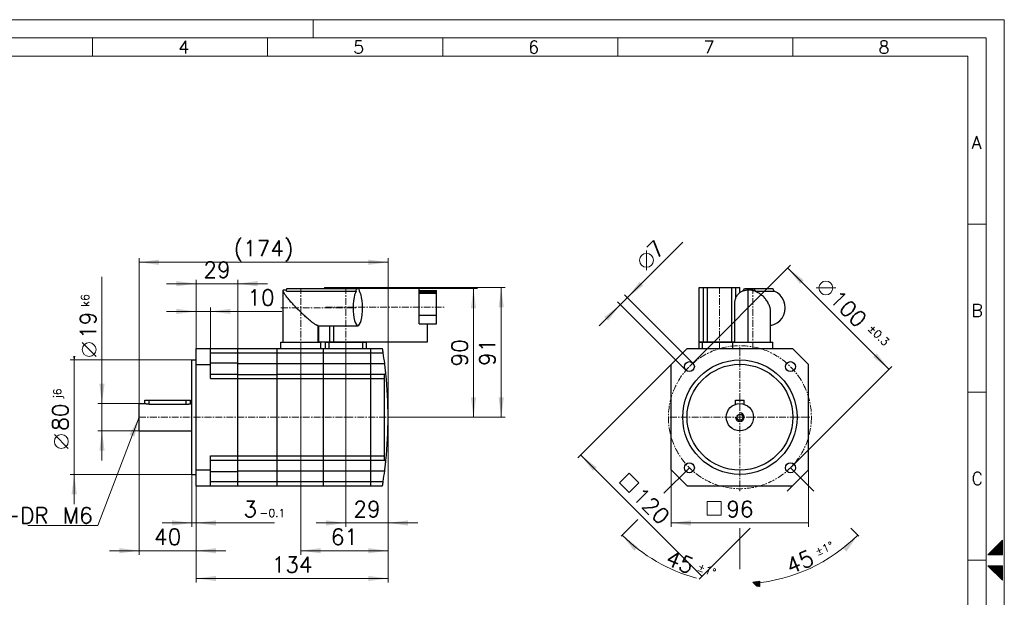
# Model space of a CAD drawing. Extents: x 0 to 1069, y 0 to 756.
# Tile 24 of 24: x 380 to 1069, y 352 to 756. Entities that reach past the tile are written whole.
import ezdxf
from ezdxf.enums import TextEntityAlignment as Align

# ---------------------------------------------------------------- set-up
doc = ezdxf.new("R2010")
doc.units = 0
doc.header["$LTSCALE"] = 12.73
doc.header["$MEASUREMENT"] = 0
doc.linetypes.add('CENTER', pattern=[0.6, 0.375, -0.075, 0.075, -0.075])
for name, color, linetype in [('10000_FRONT', 7, 'CONTINUOUS'), ('10100_FRONT_DIM', 7, 'CONTINUOUS'), ('11000_LEFT', 7, 'CONTINUOUS'), ('11100_LEFT_DIM', 7, 'CONTINUOUS'), ('90000_FRAME', 7, 'CONTINUOUS')]:
    doc.layers.add(name, color=color, linetype=linetype)
doc.styles.add('SEACAD_TXT_SHX', font='txt.shx', dxfattribs={"height": 0.2})
doc.styles.get("Standard").update_dxf_attribs({"font": 'txt.shx'})

msp = doc.modelspace()

# ---------------------------------------------------------------- linework, layer by layer
at = {"layer": '10000_FRONT', "color": 7, "linetype": 'CONTINUOUS', "lineweight": 25}
for p, q in [((564.493694, 530.510687), (564.493694, 566.58473)), ((564.493728, 566.587256), (564.506401, 566.718413)), ((564.503002, 566.451002), (564.493728, 566.587256)), ((564.532009, 566.294523), (564.503002, 566.451002)), ((564.506401, 566.718413), (564.543056, 566.824392)), ((564.581546, 566.116987), (564.532009, 566.294523)), ((564.543056, 566.824392), (564.603134, 566.906195)), ((564.652462, 565.917433), (564.581546, 566.116987)), ((564.603134, 566.906195), (564.686191, 566.964407)), ((564.745628, 565.695151), (564.652462, 565.917433)), ((564.686191, 566.964407), (564.791843, 566.999159)), ((564.861965, 565.449492), (564.745628, 565.695151)), ((564.791843, 566.999159), (564.91962, 567.010687)), ((565.002601, 565.179457), (564.861965, 565.449492)), ((564.91962, 567.010687), (566.960121, 567.010687)), ((565.16872, 564.88397), (565.002601, 565.179457)), ((565.361366, 564.562323), (565.16872, 564.88397)), ((566.837005, 566.159277), (567.104717, 568.010687)), ((566.837005, 566.159277), (615.61626, 566.159277)), ((567.104717, 568.010687), (617.695705, 568.010687)), ((593.660686, 568.710684), (659.733699, 568.710684)), ((597.179989, 568.010702), (597.179989, 568.710684)), ((599.979984, 568.010702), (599.979984, 568.710684)), ((615.61626, 566.159277), (615.883968, 568.010687)), ((617.963421, 566.159277), (617.695705, 568.010687)), ((659.733699, 543.31069), (659.733699, 568.710684)), ((659.733699, 566.610685), (671.733699, 566.610685)), ((659.733699, 565.92259), (671.733699, 565.92259)), ((659.733699, 565.197065), (671.733699, 565.197065)), ((659.733699, 565.016615), (671.733699, 565.016615)), ((671.733699, 543.210684), (671.733699, 566.610685)), ((565.581566, 564.213888), (565.361366, 564.562323)), ((565.830475, 563.837858), (565.581566, 564.213888)), ((566.109245, 563.433439), (565.830475, 563.837858)), ((566.41885, 563.000166), (566.109245, 563.433439)), ((566.760132, 562.537741), (566.41885, 563.000166)), ((567.133632, 562.046255), (566.760132, 562.537741)), ((567.539657, 561.526106), (567.133632, 562.046255)), ((567.977848, 560.978415), (567.539657, 561.526106)), ((568.447467, 560.404753), (567.977848, 560.978415)), ((568.94688, 559.807577), (568.447467, 560.404753)), ((569.474125, 559.18965), (568.94688, 559.807577)), ((570.026928, 558.5539), (569.474125, 559.18965)), ((570.602985, 557.903181), (570.026928, 558.5539)), ((659.733699, 564.663443), (671.733699, 564.663443)), ((571.200298, 557.239889), (570.602985, 557.903181)), ((571.816822, 556.566427), (571.200298, 557.239889)), ((572.449978, 555.885649), (571.816822, 556.566427)), ((573.097423, 555.200132), (572.449978, 555.885649)), ((573.758457, 554.510687), (573.097423, 555.200132)), ((574.406994, 553.844031), (573.758457, 554.510687)), ((575.061168, 553.181021), (574.406994, 553.844031)), ((575.720257, 552.522337), (575.061168, 553.181021)), ((576.381962, 551.870215), (575.720257, 552.522337)), ((577.04359, 551.227278), (576.381962, 551.870215)), ((577.702778, 550.595732), (577.04359, 551.227278)), ((578.357219, 549.977697), (577.702778, 550.595732)), ((579.004078, 549.375685), (578.357219, 549.977697)), ((579.640308, 548.792364), (579.004078, 549.375685)), ((580.262882, 548.230269), (579.640308, 548.792364)), ((580.868801, 547.691771), (580.262882, 548.230269)), ((581.455784, 547.178549), (580.868801, 547.691771)), ((582.021991, 546.691794), (581.455784, 547.178549)), ((582.566204, 546.232092), (582.021991, 546.691794)), ((583.08765, 545.79965), (582.566204, 546.232092)), ((583.585903, 545.394346), (583.08765, 545.79965)), ((584.060779, 545.015852), (583.585903, 545.394346)), ((584.512432, 544.663595), (584.060779, 545.015852)), ((584.941265, 544.336813), (584.512432, 544.663595)), ((585.347553, 544.034842), (584.941265, 544.336813)), ((659.733699, 549.356466), (671.733699, 549.356466)), ((585.731456, 543.757132), (585.347553, 544.034842)), ((586.093425, 543.502936), (585.731456, 543.757132)), ((586.434322, 543.271254), (586.093425, 543.502936)), ((586.754772, 543.061247), (586.434322, 543.271254)), ((587.05505, 542.872366), (586.754772, 543.061247)), ((587.335666, 542.70394), (587.05505, 542.872366)), ((587.597576, 542.555075), (587.335666, 542.70394)), ((587.841472, 542.425047), (587.597576, 542.555075)), ((588.067363, 542.313551), (587.841472, 542.425047)), ((588.27544, 542.220221), (588.067363, 542.313551)), ((588.466526, 542.144453), (588.27544, 542.220221)), ((588.641323, 542.085737), (588.466526, 542.144453)), ((588.799831, 542.043936), (588.641323, 542.085737)), ((588.941982, 542.018973), (588.799831, 542.043936)), ((589.067768, 542.010687), (588.941982, 542.018973)), ((589.067768, 542.010687), (616.789837, 542.010687)), ((589.067768, 530.510687), (589.067768, 542.010687)), ((589.493694, 530.510687), (589.493694, 542.010687)), ((597.179989, 530.810686), (597.179989, 542.010702)), ((599.979984, 530.810686), (599.979984, 542.010695)), ((659.733699, 543.347632), (671.733699, 543.347632)), ((659.733699, 543.31069), (665.533687, 543.31069)), ((665.533687, 530.810686), (665.533687, 543.31069)), ((665.533703, 543.210684), (671.733699, 543.210684)), ((562.993694, 530.510687), (590.993694, 530.510687)), ((562.993694, 526.010687), (562.993694, 530.510687)), ((589.493702, 530.810686), (665.533687, 530.810686)), ((590.993694, 526.010687), (590.993694, 530.510687)), ((594.193691, 530.510687), (622.793697, 530.510687)), ((594.193691, 526.010687), (594.193691, 530.510687)), ((596.493694, 530.510687), (596.493694, 530.810686)), ((596.693691, 526.010687), (596.693691, 530.510687)), ((608.493694, 530.510687), (608.493694, 530.810686)), ((620.293697, 526.010687), (620.293697, 530.510687)), ((620.493694, 530.510687), (620.493694, 530.810686)), ((622.793697, 526.010687), (622.793697, 530.510687)), ((503.743694, 526.010687), (513.743694, 526.010687)), ((503.743694, 430.010687), (503.743694, 526.010687)), ((513.743694, 526.010687), (532.743694, 526.010687)), ((513.743694, 514.863501), (513.743694, 526.010687)), ((532.743694, 523.010687), (532.743694, 526.010687)), ((532.743694, 525.960688), (560.243694, 525.960688)), ((560.243694, 526.010687), (592.743694, 526.010687)), ((560.243694, 430.010687), (560.243694, 526.010687)), ((592.743694, 430.010687), (592.743694, 526.010687)), ((592.743694, 525.985685), (625.943691, 525.985685)), ((594.193691, 526.010687), (596.693691, 526.010687)), ((596.693691, 526.010687), (620.293697, 526.010687)), ((597.493694, 525.985685), (597.493694, 526.010687)), ((608.493694, 525.985685), (608.493694, 526.010687)), ((619.493694, 525.985685), (619.493694, 526.010687)), ((620.293697, 526.010687), (622.793697, 526.010687)), ((625.943691, 526.010687), (634.078792, 526.010687)), ((625.943691, 430.010687), (625.943691, 526.010687)), ((634.079296, 526.007654), (634.078792, 526.010687)), ((634.080761, 525.998575), (634.079296, 526.007654)), ((634.083202, 525.983496), (634.080761, 525.998575)), ((634.08662, 525.96245), (634.083202, 525.983496)), ((634.090984, 525.935476), (634.08662, 525.96245)), ((634.096294, 525.902617), (634.090984, 525.935476)), ((634.10255, 525.863909), (634.096294, 525.902617)), ((634.109737, 525.819456), (634.10255, 525.863909)), ((634.117809, 525.769388), (634.109737, 525.819456)), ((634.126766, 525.713846), (634.117809, 525.769388)), ((634.136562, 525.652926), (634.126766, 525.713846)), ((634.147213, 525.586676), (634.136562, 525.652926)), ((634.158687, 525.515158), (634.147213, 525.586676)), ((634.170986, 525.438482), (634.158687, 525.515158)), ((634.184032, 525.356875), (634.170986, 525.438482)), ((634.197811, 525.270582), (634.184032, 525.356875)), ((634.212276, 525.1798), (634.197811, 525.270582)), ((634.227413, 525.084635), (634.212276, 525.1798)), ((634.243206, 524.985151), (634.227413, 525.084635)), ((634.259624, 524.881464), (634.243206, 524.985151)), ((634.276622, 524.77389), (634.259624, 524.881464)), ((634.294124, 524.662798), (634.276622, 524.77389)), ((634.312084, 524.548559), (634.294124, 524.662798)), ((634.330471, 524.431383), (634.312084, 524.548559)), ((634.349239, 524.311407), (634.330471, 524.431383)), ((634.368358, 524.188776), (634.349239, 524.311407)), ((634.387813, 524.06373), (634.368358, 524.188776)), ((634.407543, 523.936594), (634.387813, 524.06373)), ((634.427471, 523.807703), (634.407543, 523.936594)), ((634.447582, 523.677328), (634.427471, 523.807703)), ((634.46783, 523.545679), (634.447582, 523.677328)), ((634.488186, 523.412947), (634.46783, 523.545679)), ((500.743694, 518.010687), (503.743694, 518.010687)), ((500.743694, 438.010687), (500.743694, 518.010687)), ((513.743694, 523.010687), (532.743694, 523.010687)), ((532.743694, 516.071638), (532.743694, 523.010687)), ((532.743694, 522.960688), (560.243694, 522.960688)), ((560.243694, 523.010687), (592.743694, 523.010687)), ((592.743694, 522.985685), (625.943691, 522.985685)), ((625.943691, 523.010687), (634.549495, 523.010687)), ((634.508602, 523.279352), (634.488186, 523.412947)), ((634.529064, 523.14517), (634.508602, 523.279352)), ((634.549495, 523.010687), (634.529064, 523.14517)), ((503.743694, 514.863501), (513.743694, 514.863501)), ((513.743694, 516.071638), (532.743694, 516.071638)), ((513.743694, 505.010687), (513.743694, 514.863501)), ((532.743694, 515.970312), (532.743694, 516.071638)), ((532.743694, 515.460688), (532.743694, 515.970312)), ((532.743694, 515.460688), (560.243694, 515.460688)), ((532.743694, 508.010672), (532.743694, 515.460688)), ((560.243694, 515.510687), (592.743694, 515.510687)), ((592.743694, 515.485685), (625.943691, 515.485685)), ((625.943691, 515.510687), (635.590709, 515.510687)), ((635.658519, 514.968531), (635.590709, 515.510687)), ((635.724987, 514.429167), (635.658519, 514.968531)), ((635.789776, 513.895376), (635.724987, 514.429167)), ((635.852596, 513.370031), (635.789776, 513.895376)), ((635.913158, 512.855978), (635.852596, 513.370031)), ((635.971203, 512.356005), (635.913158, 512.855978)), ((636.0265, 511.872774), (635.971203, 512.356005)), ((636.078838, 511.408816), (636.0265, 511.872774)), ((636.128063, 510.966444), (636.078838, 511.408816)), ((636.174038, 510.547842), (636.128063, 510.966444)), ((636.216625, 510.155028), (636.174038, 510.547842)), ((636.255733, 509.78999), (636.216625, 510.155028)), ((636.291256, 509.454752), (636.255733, 509.78999)), ((513.743694, 508.010687), (532.743694, 508.010687)), ((513.743694, 505.010687), (532.743694, 505.010687)), ((532.743694, 505.010687), (532.743694, 508.010687)), ((532.743694, 507.960688), (560.243694, 507.960688)), ((532.743694, 451.010687), (532.743694, 505.010687)), ((532.743694, 504.960688), (560.243694, 504.960688)), ((560.243694, 508.010687), (592.743694, 508.010687)), ((560.243694, 505.010687), (592.743694, 505.010687)), ((592.743694, 507.985687), (625.943691, 507.985687)), ((592.743694, 504.985687), (625.943691, 504.985687)), ((625.943691, 508.010687), (635.443691, 508.010687)), ((625.943691, 505.010687), (635.443691, 505.010687)), ((635.443691, 508.282271), (636.412502, 508.282271)), ((635.443691, 447.739103), (635.443691, 508.282271)), ((636.323101, 509.151167), (636.291256, 509.454752)), ((636.351192, 508.880852), (636.323101, 509.151167)), ((636.375469, 508.645178), (636.351192, 508.880852)), ((636.395931, 508.445318), (636.375469, 508.645178)), ((636.412502, 508.282271), (636.395931, 508.445318)), ((467.743694, 490.010687), (499.743694, 490.010687)), ((467.743694, 487.510687), (467.743694, 490.010687)), ((470.743694, 487.024565), (470.743694, 490.010687)), ((496.743694, 487.024565), (496.743694, 490.010687)), ((499.743694, 487.510687), (499.743694, 490.010687)), ((463.743694, 487.510687), (467.743694, 487.510687)), ((463.743694, 468.510687), (463.743694, 487.510687)), ((467.74715, 487.50959), (467.743694, 487.510687)), ((467.757629, 487.506286), (467.74715, 487.50959)), ((467.775287, 487.500752), (467.757629, 487.506286)), ((467.800285, 487.492969), (467.775287, 487.500752)), ((467.832729, 487.482943), (467.800285, 487.492969)), ((467.872528, 487.470783), (467.832729, 487.482943)), ((467.91954, 487.456625), (467.872528, 487.470783)), ((467.973629, 487.4406), (467.91954, 487.456625)), ((468.034637, 487.422858), (467.973629, 487.4406)), ((468.102245, 487.403621), (468.034637, 487.422858)), ((468.176075, 487.383128), (468.102245, 487.403621)), ((468.255741, 487.361617), (468.176075, 487.383128)), ((468.340831, 487.339345), (468.255741, 487.361617)), ((468.430763, 487.316591), (468.340831, 487.339345)), ((468.524913, 487.293634), (468.430763, 487.316591)), ((468.622669, 487.270749), (468.524913, 487.293634)), ((468.725193, 487.247807), (468.622669, 487.270749)), ((468.833816, 487.22468), (468.725193, 487.247807)), ((468.948192, 487.201653), (468.833816, 487.22468)), ((469.067966, 487.179006), (468.948192, 487.201653)), ((469.19276, 487.157027), (469.067966, 487.179006)), ((469.322082, 487.135996), (469.19276, 487.157027)), ((469.455414, 487.11617), (469.322082, 487.135996)), ((469.592243, 487.097812), (469.455414, 487.11617)), ((469.732094, 487.081166), (469.592243, 487.097812)), ((469.874405, 487.066411), (469.732094, 487.081166)), ((470.018543, 487.053702), (469.874405, 487.066411)), ((470.163871, 487.043195), (470.018543, 487.053702)), ((470.309749, 487.035022), (470.163871, 487.043195)), ((470.455482, 487.029203), (470.309749, 487.035022)), ((470.600364, 487.025723), (470.455482, 487.029203)), ((470.743694, 487.024565), (470.600364, 487.025723)), ((470.743694, 487.024565), (496.743694, 487.024565)), ((496.743694, 487.024565), (496.887022, 487.025723)), ((496.887022, 487.025723), (497.031905, 487.029203)), ((497.031905, 487.029203), (497.177637, 487.035022)), ((497.177637, 487.035022), (497.323516, 487.043195)), ((497.323516, 487.043195), (497.468846, 487.053702)), ((497.468846, 487.053702), (497.612985, 487.066411)), ((497.612985, 487.066411), (497.755296, 487.081166)), ((497.755296, 487.081166), (497.895144, 487.097812)), ((497.895144, 487.097812), (498.031973, 487.11617)), ((498.031973, 487.11617), (498.165307, 487.135996)), ((498.165307, 487.135996), (498.294628, 487.157027)), ((498.294628, 487.157027), (498.419421, 487.179006)), ((498.419421, 487.179006), (498.539195, 487.201653)), ((498.539195, 487.201653), (498.65357, 487.22468)), ((498.65357, 487.22468), (498.762196, 487.247807)), ((498.762196, 487.247807), (498.864721, 487.270749)), ((498.864721, 487.270749), (498.962474, 487.293634)), ((498.962474, 487.293634), (499.056626, 487.316591)), ((499.056626, 487.316591), (499.146557, 487.339345)), ((499.146557, 487.339345), (499.231645, 487.361617)), ((499.231645, 487.361617), (499.311313, 487.383128)), ((499.311313, 487.383128), (499.385142, 487.403621)), ((499.385142, 487.403621), (499.45275, 487.422858)), ((499.45275, 487.422858), (499.513757, 487.4406)), ((499.513757, 487.4406), (499.567846, 487.456625)), ((499.567846, 487.456625), (499.61486, 487.470783)), ((499.61486, 487.470783), (499.654658, 487.482943)), ((499.654658, 487.482943), (499.687104, 487.492969)), ((499.687104, 487.492969), (499.712102, 487.500752)), ((499.712102, 487.500752), (499.72976, 487.506286)), ((499.72976, 487.506286), (499.740237, 487.50959)), ((499.740237, 487.50959), (499.743694, 487.510687)), ((499.743694, 487.510687), (500.743722, 487.510687)), ((463.743694, 468.510687), (500.743722, 468.510687)), ((513.743694, 451.010687), (532.743694, 451.010687)), ((513.743694, 430.010687), (513.743694, 451.010687)), ((513.743694, 448.010687), (532.743694, 448.010687)), ((532.743694, 451.060686), (560.243694, 451.060686)), ((532.743694, 448.010687), (532.743694, 451.010687)), ((532.743694, 448.060686), (560.243694, 448.060686)), ((532.743694, 430.010687), (532.743694, 448.010683)), ((560.243694, 451.010687), (592.743694, 451.010687)), ((560.243694, 448.010687), (592.743694, 448.010687)), ((592.743694, 451.035687), (625.943691, 451.035687)), ((592.743694, 448.035687), (625.943691, 448.035687)), ((625.943691, 451.010687), (635.443691, 451.010687)), ((625.943691, 448.010687), (635.443691, 448.010687)), ((635.443691, 447.739103), (636.412502, 447.739103)), ((636.396892, 447.585562), (636.412502, 447.739103)), ((503.743694, 441.157873), (513.743694, 441.157873)), ((635.590709, 440.510687), (635.654979, 441.024347)), ((635.654979, 441.024347), (635.718059, 441.535639)), ((635.718059, 441.535639), (635.779674, 442.042193)), ((635.779674, 442.042193), (635.83955, 442.541575)), ((635.83955, 442.541575), (635.897457, 443.031363)), ((635.897457, 443.031363), (635.953167, 443.509161)), ((635.953167, 443.509161), (636.006466, 443.972674)), ((636.006466, 443.972674), (636.057171, 444.41971)), ((636.057171, 444.41971), (636.105144, 444.848219)), ((636.105144, 444.848219), (636.150249, 445.256304)), ((636.150249, 445.256304), (636.192379, 445.642183)), ((636.192379, 445.642183), (636.231441, 446.004168)), ((636.231441, 446.004168), (636.267345, 446.340557)), ((636.267345, 446.340557), (636.299999, 446.649643)), ((636.299999, 446.649643), (636.329326, 446.929928)), ((636.329326, 446.929928), (636.355282, 447.180065)), ((636.355282, 447.180065), (636.377803, 447.398937)), ((636.377803, 447.398937), (636.396892, 447.585562)), ((500.743694, 438.010687), (503.743694, 438.010687)), ((513.743694, 439.949736), (532.743694, 439.949736)), ((532.743694, 440.560686), (560.243694, 440.560686)), ((560.243694, 440.510687), (592.743694, 440.510687)), ((592.743694, 440.535689), (625.943691, 440.535689)), ((625.943691, 440.510687), (635.590709, 440.510687)), ((503.743694, 430.010687), (513.743694, 430.010687)), ((513.743694, 433.010687), (532.743694, 433.010687)), ((513.743694, 430.010687), (532.743694, 430.010687)), ((532.743694, 433.060686), (560.243694, 433.060686)), ((532.743694, 430.060686), (560.243694, 430.060686)), ((560.243694, 433.010687), (592.743694, 433.010687)), ((560.243694, 430.010687), (592.743694, 430.010687)), ((592.743694, 433.035689), (625.943691, 433.035689)), ((592.743694, 430.035689), (625.943691, 430.035689)), ((625.943691, 433.010687), (634.549495, 433.010687)), ((625.943691, 430.010687), (634.078792, 430.010687)), ((634.078792, 430.010687), (634.079296, 430.013723)), ((634.079296, 430.013723), (634.080761, 430.022814)), ((634.080761, 430.022814), (634.083217, 430.037928)), ((634.083217, 430.037928), (634.086635, 430.059042)), ((634.086635, 430.059042), (634.091015, 430.086111)), ((634.091015, 430.086111), (634.096355, 430.119101)), ((634.096355, 430.119101), (634.102626, 430.157953)), ((634.102626, 430.157953), (634.109829, 430.202566)), ((634.109829, 430.202566), (634.117931, 430.252787)), ((634.117931, 430.252787), (634.126903, 430.308462)), ((634.126903, 430.308462), (634.13673, 430.369482)), ((634.13673, 430.369482), (634.147381, 430.435766)), ((634.147381, 430.435766), (634.158855, 430.507254)), ((634.158855, 430.507254), (634.171123, 430.583815)), ((634.171123, 430.583815), (634.184154, 430.665228)), ((634.184154, 430.665228), (634.197887, 430.751269)), ((634.197887, 430.751269), (634.212307, 430.841738)), ((634.212307, 430.841738), (634.227382, 430.93656)), ((634.227382, 430.93656), (634.243114, 431.035673)), ((634.243114, 431.035673), (634.259472, 431.138983)), ((634.259472, 431.138983), (634.276424, 431.246203)), ((634.276424, 431.246203), (634.29388, 431.356989)), ((634.29388, 431.356989), (634.311809, 431.471007)), ((634.311809, 431.471007), (634.330166, 431.588049)), ((634.330166, 431.588049), (634.348919, 431.707987)), ((634.348919, 431.707987), (634.368068, 431.830687)), ((634.368068, 431.830687), (634.387539, 431.955893)), ((634.387539, 431.955893), (634.407299, 432.083262)), ((634.407299, 432.083262), (634.427288, 432.212431)), ((634.427288, 432.212431), (634.447445, 432.343104)), ((634.447445, 432.343104), (634.467739, 432.475046)), ((634.467739, 432.475046), (634.488125, 432.60803)), ((634.488125, 432.60803), (634.508571, 432.741812)), ((634.508571, 432.741812), (634.529049, 432.876124)), ((634.529049, 432.876124), (634.549495, 433.010687))]:
    msp.add_line(p, q, dxfattribs=at)
at = {"layer": '10000_FRONT', "color": 7, "linetype": 'CENTER', "lineweight": 13}
for p, q in [((576.993694, 526.010687), (576.993694, 568.010687)), ((608.493694, 526.010687), (608.493694, 568.710687)), ((562.993694, 554.510687), (615.293694, 554.510687)), ((594.193694, 554.910687), (677.193694, 554.910687)), ((463.743694, 478.010687), (671.733694, 478.010687))]:
    msp.add_line(p, q, dxfattribs=at)
at = {"layer": '10000_FRONT', "color": 7, "linetype": 'CONTINUOUS', "lineweight": 25}
msp.add_lwpolyline([(615.61626, 566.159276), (615.046453, 565.040518), (614.544691, 563.510777), (614.130558, 561.629758), (613.820218, 559.470878), (613.625784, 557.118399), (613.554844, 554.66414), (613.610167, 552.203892), (613.789595, 549.833679), (614.086124, 547.646012), (614.488179, 545.726277), (614.98007, 544.149401), (615.542597, 542.976931), (616.153804, 542.254629), (616.789836, 542.010687), (617.425868, 542.254626), (618.037075, 542.976925), (618.599602, 544.149391), (619.091494, 545.726265), (619.49355, 547.645998), (619.790079, 549.833664), (619.969508, 552.203876), (620.024832, 554.664123), (619.953893, 557.118383), (619.75946, 559.470862), (619.449121, 561.629744), (619.034988, 563.510765), (618.533227, 565.040509), (617.96342, 566.159269)], dxfattribs=at)
for centre, radius, start, end in [((738.793694, 530.810687), 150, 165.364633, 165.6408), ((337.943694, 478.010687), 300.000001, 7.180756, 8.626926), ((337.943694, 478.010687), 300, 354.208697, 5.791303), ((337.943694, 478.010687), 300, 351.373074, 352.819244)]:
    msp.add_arc(centre, radius, start, end, dxfattribs=at)
at = {"layer": '10100_FRONT_DIM', "color": 7, "linetype": 'CONTINUOUS', "lineweight": 13}
for p, q in [((463.743694, 478.010687), (463.743694, 589.123087)), ((463.743694, 586.349887), (637.943694, 586.349887)), ((637.943694, 589.123087), (637.943694, 478.010687)), ((437.784894, 576.253087), (437.784894, 447.711687)), ((503.743694, 526.010687), (503.743694, 574.155087)), ((532.743694, 574.155087), (532.743694, 526.010687)), ((482.944694, 571.381887), (553.542694, 571.381887)), ((700.465694, 568.010687), (576.993694, 568.010687)), ((719.878094, 568.710687), (608.493694, 568.710687)), ((697.692494, 478.010687), (697.692494, 568.010687)), ((717.104894, 478.010687), (717.104894, 568.710687)), ((563.661294, 551.969487), (482.944694, 551.969487)), ((503.743694, 526.010687), (503.743694, 554.742687)), ((513.743694, 554.742687), (513.743694, 526.010687)), ((433.625094, 520.442437), (423.918894, 530.148637)), ((576.993694, 526.010687), (576.993694, 381.866287)), ((608.493694, 526.010687), (608.493694, 401.278687)), ((415.599294, 518.010687), (500.743694, 518.010687)), ((418.034093, 520.581097), (418.372494, 518.010687)), ((418.038046, 520.551072), (418.06807, 520.581097)), ((418.146909, 519.724179), (418.545592, 519.325495)), ((418.174924, 519.511381), (418.629972, 519.96643)), ((418.311802, 518.47169), (418.45159, 518.611478)), ((418.325291, 518.369227), (418.408714, 518.285804)), ((418.372494, 417.211687), (418.372494, 520.581097)), ((418.710895, 520.581097), (418.372494, 518.010687)), ((418.466559, 520.581097), (418.68247, 520.365187)), ((435.011694, 487.510687), (463.743694, 487.510687)), ((463.743694, 478.010687), (434.831294, 402.278687)), ((637.943694, 381.866287), (637.943694, 478.010687)), ((637.943694, 401.278687), (637.943694, 478.010687)), ((637.943694, 362.453887), (637.943694, 478.010687)), ((637.943694, 478.010687), (719.878094, 478.010687)), ((637.943694, 478.010687), (700.465694, 478.010687)), ((463.743694, 468.510687), (435.011694, 468.510687)), ((463.743694, 468.510687), (463.743694, 381.866287)), ((414.212694, 456.171737), (404.506494, 465.877937)), ((500.743694, 438.010687), (415.599294, 438.010687)), ((500.743694, 438.010687), (500.743694, 401.278687)), ((503.743694, 401.278687), (503.743694, 430.010687)), ((503.743694, 381.866287), (503.743694, 430.010687)), ((503.743694, 430.010687), (503.743694, 362.453887)), ((434.831294, 402.278687), (385.831294, 402.278687)), ((558.514394, 404.051887), (479.944694, 404.051887)), ((587.694694, 404.051887), (658.742694, 404.051887)), ((442.944694, 384.639487), (524.542694, 384.639487)), ((576.993694, 384.639487), (637.943694, 384.639487)), ((503.743694, 365.227087), (637.943694, 365.227087))]:
    msp.add_line(p, q, dxfattribs=at)
for centre in [(428.771994, 525.295537), (409.359594, 461.024837)]:
    msp.add_circle(centre, 4.8531, dxfattribs=at)
for points in [[(477.609694, 588.175381), (463.743694, 586.349887), (477.609694, 584.524393), (463.743694, 586.349887)], [(624.077694, 584.524393), (637.943694, 586.349887), (624.077694, 588.175381), (637.943694, 586.349887)], [(489.877694, 569.556393), (503.743694, 571.381887), (489.877694, 573.207381), (503.743694, 571.381887)], [(546.609694, 573.207381), (532.743694, 571.381887), (546.609694, 569.556393), (532.743694, 571.381887)], [(699.517988, 554.144687), (697.692494, 568.010687), (695.867, 554.144687), (697.692494, 568.010687)], [(718.930388, 554.844687), (717.104894, 568.710687), (715.2794, 554.844687), (717.104894, 568.710687)], [(489.877694, 550.143993), (503.743694, 551.969487), (489.877694, 553.794981), (503.743694, 551.969487)], [(527.609694, 553.794981), (513.743694, 551.969487), (527.609694, 550.143993), (513.743694, 551.969487)], [(435.9594, 501.376687), (437.784894, 487.510687), (439.610388, 501.376687), (437.784894, 487.510687)], [(695.867, 491.876687), (697.692494, 478.010687), (699.517988, 491.876687), (697.692494, 478.010687)], [(715.2794, 491.876687), (717.104894, 478.010687), (718.930388, 491.876687), (717.104894, 478.010687)], [(460.503621, 464.405529), (463.743694, 478.010687), (457.09275, 465.707706), (463.743694, 478.010687)], [(439.610388, 454.644687), (437.784894, 468.510687), (435.9594, 454.644687), (437.784894, 468.510687)], [(420.197988, 424.144687), (418.372494, 438.010687), (416.547, 424.144687), (418.372494, 438.010687)], [(486.877694, 402.226393), (500.743694, 404.051887), (486.877694, 405.877381), (500.743694, 404.051887)], [(517.609694, 405.877381), (503.743694, 404.051887), (517.609694, 402.226393), (503.743694, 404.051887)], [(594.627694, 402.226393), (608.493694, 404.051887), (594.627694, 405.877381), (608.493694, 404.051887)], [(651.809694, 405.877381), (637.943694, 404.051887), (651.809694, 402.226393), (637.943694, 404.051887)], [(449.877694, 382.813993), (463.743694, 384.639487), (449.877694, 386.464981), (463.743694, 384.639487)], [(517.609694, 386.464981), (503.743694, 384.639487), (517.609694, 382.813993), (503.743694, 384.639487)], [(590.859694, 386.464981), (576.993694, 384.639487), (590.859694, 382.813993), (576.993694, 384.639487)], [(624.077694, 382.813993), (637.943694, 384.639487), (624.077694, 386.464981), (637.943694, 384.639487)], [(517.609694, 367.052581), (503.743694, 365.227087), (517.609694, 363.401593), (503.743694, 365.227087)], [(624.077694, 363.401593), (637.943694, 365.227087), (624.077694, 367.052581), (637.943694, 365.227087)]]:
    msp.add_solid(points, dxfattribs=at)
at = {"layer": '11000_LEFT', "color": 7, "linetype": 'CONTINUOUS', "lineweight": 25}
for p, q in [((855.527248, 568.710684), (884.127247, 568.710684)), ((855.527248, 530.810686), (855.527248, 568.710684)), ((858.513538, 530.810686), (858.513538, 568.710684)), ((861.313539, 530.810686), (861.313539, 568.710684)), ((878.340956, 530.810686), (878.340956, 568.710684)), ((881.140956, 561.185148), (881.140956, 568.710684)), ((883.357383, 564.618216), (883.709242, 564.92919)), ((883.709242, 564.92919), (884.071859, 565.215155)), ((884.071859, 565.215155), (884.443882, 565.476812)), ((884.127247, 565.256048), (884.127247, 568.710684)), ((884.443882, 565.476812), (884.824568, 565.715193)), ((884.824568, 565.715193), (885.21309, 565.931212)), ((885.21309, 565.931212), (885.608266, 566.125471)), ((885.608266, 566.125471), (886.009249, 566.298628)), ((886.009249, 566.298628), (886.416141, 566.451605)), ((886.416141, 566.451605), (886.828815, 566.585196)), ((886.455478, 566.465223), (887.28949, 568.010687)), ((886.828815, 566.585196), (887.24612, 566.699736)), ((887.24612, 566.699736), (887.667235, 566.795591)), ((887.28949, 568.010687), (907.121332, 568.010687)), ((887.667235, 566.795591), (888.092862, 566.873381)), ((888.092862, 566.873381), (888.523661, 566.933653)), ((888.523661, 566.933653), (888.959218, 566.976561)), ((888.959218, 566.976561), (889.398888, 567.00218)), ((889.398888, 567.00218), (889.842009, 567.010687)), ((890.283715, 567.002401), (889.842009, 567.010687)), ((889.842009, 567.010687), (890.67023, 567.010687)), ((889.842009, 530.510687), (889.842009, 567.010687)), ((890.730702, 566.977438), (890.283715, 567.002401)), ((891.182411, 566.935637), (890.730702, 566.977438)), ((891.638266, 566.876921), (891.182411, 566.935637)), ((892.097903, 566.801153), (891.638266, 566.876921)), ((892.562171, 566.707823), (892.097903, 566.801153)), ((893.032127, 566.596327), (892.562171, 566.707823)), ((893.507281, 566.466299), (893.032127, 566.596327)), ((893.98663, 566.317434), (893.507281, 566.466299)), ((894.470319, 566.149008), (893.98663, 566.317434)), ((895.050087, 566.159277), (894.05097, 568.010687)), ((894.958965, 565.960127), (894.470319, 566.149008)), ((895.452227, 565.75012), (894.958965, 565.960127)), ((895.050087, 566.159277), (908.120448, 566.159277)), ((895.94924, 565.518438), (895.452227, 565.75012)), ((896.449579, 565.264242), (895.94924, 565.518438)), ((896.953083, 564.986532), (896.449579, 565.264242)), ((897.458967, 564.684561), (896.953083, 564.986532)), ((908.120448, 566.159277), (907.121332, 568.010687)), ((880.579, 557.542929), (880.585685, 558.187437)), ((880.585685, 558.187437), (880.62794, 558.818937)), ((880.62794, 558.818937), (880.705061, 559.434973)), ((880.705061, 559.434973), (880.816029, 560.032789)), ((880.816029, 560.032789), (880.959416, 560.609701)), ((880.959416, 560.609701), (881.133302, 561.163138)), ((881.133302, 561.163138), (881.335573, 561.691084)), ((881.335573, 561.691084), (881.563887, 562.192213)), ((881.563887, 562.192213), (881.815928, 562.665655)), ((881.815928, 562.665655), (882.089444, 563.111181)), ((882.089444, 563.111181), (882.382269, 563.528769)), ((882.382269, 563.528769), (882.692371, 563.91876)), ((882.692371, 563.91876), (883.017914, 564.281645)), ((883.017914, 564.281645), (883.357383, 564.618216)), ((897.965946, 564.357779), (897.458967, 564.684561)), ((898.472862, 564.005522), (897.965946, 564.357779)), ((898.978674, 563.627028), (898.472862, 564.005522)), ((899.482002, 563.221724), (898.978674, 563.627028)), ((899.981084, 562.789282), (899.482002, 563.221724)), ((900.473937, 562.32958), (899.981084, 562.789282)), ((900.958309, 561.842825), (900.473937, 562.32958)), ((901.431682, 561.329603), (900.958309, 561.842825)), ((901.891179, 560.791105), (901.431682, 561.329603)), ((902.33381, 560.22901), (901.891179, 560.791105)), ((902.756448, 559.645689), (902.33381, 560.22901)), ((903.156186, 559.043677), (902.756448, 559.645689)), ((903.530593, 558.425642), (903.156186, 559.043677)), ((903.877534, 557.794096), (903.530593, 558.425642)), ((880.577247, 530.510687), (880.577247, 557.743544)), ((904.195455, 557.151159), (903.877534, 557.794096)), ((904.482931, 556.499037), (904.195455, 557.151159)), ((904.738675, 555.840353), (904.482931, 556.499037)), ((904.961616, 555.177343), (904.738675, 555.840353)), ((905.151319, 554.510687), (904.961616, 555.177343)), ((905.273774, 553.998449), (905.151319, 554.510687)), ((905.375497, 553.48831), (905.273774, 553.998449)), ((905.456546, 552.980444), (905.375497, 553.48831)), ((905.516933, 552.475393), (905.456546, 552.980444)), ((905.556598, 551.974318), (905.516933, 552.475393)), ((905.575494, 551.478445), (905.556598, 551.974318)), ((905.577247, 530.510687), (905.577247, 551.27783)), ((855.527248, 530.810686), (880.577247, 530.810686)), ((855.527248, 530.510687), (907.077247, 530.510687)), ((855.527248, 526.010687), (855.527248, 530.510687)), ((857.827247, 530.510687), (857.827247, 530.810686)), ((858.027248, 526.010687), (858.027248, 530.510687)), ((879.077247, 526.010687), (879.077247, 530.510687)), ((907.077247, 526.010687), (907.077247, 530.510687)), ((836.077247, 514.863501), (847.224433, 526.010687)), ((847.224433, 526.010687), (920.930061, 526.010687)), ((932.077247, 514.863501), (920.930061, 526.010687)), ((836.077247, 441.157873), (836.077247, 514.863501)), ((932.077247, 441.157873), (932.077247, 514.863501)), ((881.077247, 490.010687), (887.077247, 490.010687)), ((881.077247, 487.024565), (881.077247, 490.010687)), ((887.077247, 487.024565), (887.077247, 490.010687)), ((847.224433, 430.010687), (836.077247, 441.157873)), ((920.930061, 430.010687), (932.077247, 441.157873)), ((847.224433, 430.010687), (920.930061, 430.010687))]:
    msp.add_line(p, q, dxfattribs=at)
at = {"layer": '11000_LEFT', "color": 7, "linetype": 'CENTER', "lineweight": 13}
for p, q in [((869.827247, 526.010687), (869.827247, 568.710687)), ((893.077247, 526.010687), (893.077247, 568.010687)), ((884.077247, 429.010687), (884.077247, 527.010687)), ((835.077247, 478.010687), (933.077247, 478.010687))]:
    msp.add_line(p, q, dxfattribs=at)
at = {"layer": '11000_LEFT', "color": 7, "linetype": 'CONTINUOUS', "lineweight": 25}
for points in [[(895.050086, 566.159274), (892.898429, 566.79599), (890.67023, 567.010687)], [(905.577243, 542.156153), (907.926862, 542.786058), (910.107318, 543.889741), (912.030504, 545.422602), (913.618706, 547.3227), (914.807745, 549.513256), (915.549576, 551.905752), (915.814221, 554.403509), (915.590987, 556.905597), (914.888893, 559.31091), (913.736312, 561.522253), (912.179816, 563.450267), (910.282303, 565.017045), (908.120448, 566.159274)]]:
    msp.add_lwpolyline(points, dxfattribs=at)
at = {"layer": '11000_LEFT', "color": 7, "linetype": 'CENTER', "lineweight": 13}
msp.add_circle((884.077247, 478.010687), 50, dxfattribs=at)
at = {"layer": '11000_LEFT', "color": 7, "linetype": 'CONTINUOUS', "lineweight": 25}
for centre, radius in [((884.077247, 478.010687), 40), ((848.721908, 513.366026), 3.5), ((919.432586, 513.366026), 3.5), ((884.077247, 478.010687), 37), ((884.077247, 478.010687), 9.5), ((884.077247, 478.010687), 2.15), ((848.721908, 442.655348), 3.5), ((919.432586, 442.655348), 3.5)]:
    msp.add_circle(centre, radius, dxfattribs=at)
msp.add_arc((884.077247, 478.010687), 3, 180, 90, dxfattribs=at)
at = {"layer": '11100_LEFT_DIM', "color": 7, "linetype": 'CONTINUOUS', "lineweight": 13}
for p, q in [((844.116592, 600.378556), (785.730997, 541.992961)), ((818.697797, 580.842606), (818.697797, 594.569246)), ((848.721908, 513.366026), (919.587422, 584.23154)), ((917.626473, 582.270591), (988.337151, 511.559913)), ((937.392271, 568.387638), (951.118911, 568.387638)), ((846.247034, 510.891152), (798.477163, 558.661024)), ((803.42691, 563.610771), (851.196782, 515.8409)), ((841.65084, 520.437094), (770.785326, 449.57158)), ((990.2981, 513.520862), (919.432586, 442.655348)), ((772.746275, 451.532529), (857.599089, 366.679715)), ((848.721908, 442.655348), (830.925635, 424.859075)), ((836.077247, 441.160687), (836.077247, 401.278687)), ((919.432586, 442.655348), (935.758007, 426.329927)), ((932.077247, 401.278687), (932.077247, 441.160687)), ((799.754724, 432.122755), (806.618044, 438.986075)), ((806.618044, 438.986075), (813.481364, 432.122755)), ((917.249301, 426.329927), (926.503654, 435.58428)), ((806.618044, 425.259435), (799.754724, 432.122755)), ((813.481364, 432.122755), (806.618044, 425.259435)), ((884.077247, 428.010687), (884.077247, 426.329927)), ((884.077247, 428.010687), (884.077247, 426.329927)), ((861.267677, 409.424962), (861.267677, 419.131162)), ((861.267677, 419.131162), (870.973877, 419.131162)), ((870.973877, 419.131162), (870.973877, 409.424962)), ((812.623449, 406.556889), (800.952037, 394.885477)), ((870.973877, 409.424962), (861.267677, 409.424962)), ((836.077247, 404.051887), (932.077247, 404.051887)), ((855.63814, 364.718766), (891.366101, 400.446727)), ((884.077247, 400.446727), (884.077247, 371.707463)), ((884.077247, 400.446727), (884.077247, 371.707463)), ((961.641207, 400.446727), (967.202457, 394.885477)), ((893.137958, 362.646752), (897.943247, 363.279381)), ((893.186939, 362.653201), (895.949229, 359.890911)), ((893.209256, 362.575455), (893.302172, 362.668371)), ((893.79754, 361.98717), (894.657124, 362.846754)), ((894.226631, 362.790079), (897.304181, 359.712528)), ((894.385825, 361.398885), (896.012076, 363.025137)), ((894.974109, 360.810601), (897.367028, 363.20352)), ((895.266322, 362.926957), (897.943247, 360.250031)), ((895.562394, 360.222316), (897.943247, 362.60317)), ((897.943247, 359.628393), (895.885395, 359.899315)), ((896.306013, 363.063835), (897.943247, 361.4266)), ((896.354237, 359.837591), (897.943247, 361.4266)), ((897.345704, 363.200713), (897.943247, 362.60317)), ((897.393928, 359.700713), (897.943247, 360.250031)), ((897.943247, 363.279381), (897.943247, 359.628393))]:
    msp.add_line(p, q, dxfattribs=at)
for centre in [(818.697797, 587.705926), (944.255591, 568.387638)]:
    msp.add_circle(centre, 4.8531, dxfattribs=at)
for start, end in [(225, 254.851178), (274.820265, 315)]:
    msp.add_arc((884.077247, 478.010687), 116.5568, start, end, dxfattribs=at)
for points in [[(928.722035, 573.756667), (917.626473, 582.270591), (926.140397, 571.17503), (917.626473, 582.270591)], [(813.901783, 572.745384), (805.387859, 561.649823), (816.48342, 570.163746), (805.387859, 561.649823)], [(791.924188, 545.604514), (800.438111, 556.700075), (789.34255, 548.186151), (800.438111, 556.700075)], [(977.24159, 520.073837), (988.337151, 511.559913), (979.823227, 522.655475), (988.337151, 511.559913)], [(783.841836, 443.018605), (772.746275, 451.532529), (781.260199, 440.436967), (772.746275, 451.532529)], [(849.943247, 405.877381), (836.077247, 404.051887), (849.943247, 402.226393), (836.077247, 404.051887)], [(812.754705, 387.07866), (801.659143, 395.592583), (810.173067, 384.497022), (801.659143, 395.592583)], [(958.656485, 384.010245), (966.495351, 395.592583), (955.925858, 386.433751), (966.495351, 395.592583)]]:
    msp.add_solid(points, dxfattribs=at)
at = {"layer": '90000_FRAME', "color": 7, "linetype": 'CONTINUOUS', "lineweight": 13}
for p, q in [((0, 755.972514), (1069.05204, 755.972514)), ((585.43326, 755.972514), (585.43326, 743.245704)), ((1069.05204, 0), (1069.05204, 755.972514)), ((50.90724, 743.245704), (1056.32523, 743.245704)), ((431.158869, 730.518894), (431.158869, 743.245704)), ((553.667142, 730.518894), (553.667142, 743.245704)), ((676.175415, 730.518894), (676.175415, 743.245704)), ((798.683688, 730.518894), (798.683688, 743.245704)), ((921.191961, 730.518894), (921.191961, 743.245704)), ((1056.32523, 12.72681), (1056.32523, 743.245704)), ((63.63405, 730.518894), (1043.59842, 730.518894)), ((1043.59842, 730.518894), (1043.59842, 126.58549)), ((1043.59842, 612.99953), (1056.32523, 612.99953)), ((1043.59842, 495.480167), (1056.32523, 495.480167)), ((1067.779359, 391.985748), (1057.597911, 381.8043)), ((1067.779359, 390.713067), (1058.870592, 381.8043)), ((1067.779359, 389.440386), (1060.143273, 381.8043)), ((1067.779359, 388.167705), (1061.415954, 381.8043)), ((1066.506678, 381.8043), (1062.052295, 386.258683)), ((1062.688635, 381.8043), (1062.688635, 386.895024)), ((1067.779359, 386.895024), (1062.688635, 386.895024)), ((1067.779359, 386.895024), (1062.688635, 381.8043)), ((1067.779359, 381.8043), (1062.688635, 386.895024)), ((1067.779359, 383.076981), (1063.324975, 387.531365)), ((1063.961316, 381.8043), (1063.961316, 388.167705)), ((1067.779359, 388.167705), (1063.961316, 388.167705)), ((1067.779359, 384.349662), (1063.961316, 388.167705)), ((1067.779359, 385.622343), (1064.597656, 388.804045)), ((1065.233997, 381.8043), (1065.233997, 389.440386)), ((1067.779359, 389.440386), (1065.233997, 389.440386)), ((1067.779359, 386.895024), (1065.233997, 389.440386)), ((1067.779359, 388.167705), (1065.870338, 390.076727)), ((1066.506678, 381.8043), (1066.506678, 390.713067)), ((1067.779359, 390.713067), (1066.506678, 390.713067)), ((1067.779359, 389.440386), (1066.506678, 390.713067)), ((1067.779359, 390.713067), (1067.143018, 391.349407)), ((1067.779359, 381.8043), (1067.779359, 391.985748)), ((1067.779359, 381.8043), (1057.597911, 381.8043)), ((1058.870592, 381.8043), (1058.234251, 382.44064)), ((1067.779359, 383.076981), (1058.870592, 383.076981)), ((1058.870592, 381.8043), (1058.870592, 383.076981)), ((1060.143273, 381.8043), (1058.870592, 383.076981)), ((1061.415954, 381.8043), (1059.506932, 383.713322)), ((1067.779359, 384.349662), (1060.143273, 384.349662)), ((1060.143273, 381.8043), (1060.143273, 384.349662)), ((1062.688635, 381.8043), (1060.143273, 384.349662)), ((1063.961316, 381.8043), (1060.779613, 384.986002)), ((1061.415954, 381.8043), (1061.415954, 385.622343)), ((1067.779359, 385.622343), (1061.415954, 385.622343)), ((1065.233997, 381.8043), (1061.415954, 385.622343)), ((1067.779359, 385.622343), (1063.961316, 381.8043)), ((1067.779359, 384.349662), (1065.233997, 381.8043)), ((1067.779359, 383.076981), (1066.506678, 381.8043)), ((1043.59842, 377.960803), (1056.32523, 377.960803)), ((1067.779359, 374.168214), (1057.597911, 374.168214)), ((1057.597911, 374.168214), (1067.779359, 363.986766)), ((1058.870592, 374.168214), (1058.234251, 373.531873)), ((1058.870592, 374.168214), (1067.779359, 365.259447)), ((1058.870592, 374.168214), (1058.870592, 372.895533)), ((1060.143273, 374.168214), (1058.870592, 372.895533)), ((1067.779359, 372.895533), (1058.870592, 372.895533)), ((1061.415954, 374.168214), (1059.506932, 372.259192)), ((1060.143273, 374.168214), (1067.779359, 366.532128)), ((1060.143273, 374.168214), (1060.143273, 371.622852)), ((1062.688635, 374.168214), (1060.143273, 371.622852)), ((1063.961316, 374.168214), (1060.779613, 370.986512)), ((1061.415954, 374.168214), (1061.415954, 370.350171)), ((1061.415954, 374.168214), (1067.779359, 367.804809)), ((1065.233997, 374.168214), (1061.415954, 370.350171)), ((1066.506678, 374.168214), (1062.052295, 369.71383)), ((1062.688635, 374.168214), (1062.688635, 369.07749)), ((1062.688635, 374.168214), (1067.779359, 369.07749)), ((1067.779359, 374.168214), (1062.688635, 369.07749)), ((1067.779359, 372.895533), (1063.324975, 368.441149)), ((1063.961316, 374.168214), (1063.961316, 367.804809)), ((1063.961316, 374.168214), (1067.779359, 370.350171)), ((1065.233997, 374.168214), (1065.233997, 366.532128)), ((1065.233997, 374.168214), (1067.779359, 371.622852)), ((1066.506678, 374.168214), (1066.506678, 365.259447)), ((1066.506678, 374.168214), (1067.779359, 372.895533)), ((1067.779359, 374.168214), (1067.779359, 363.986766)), ((1067.779359, 371.622852), (1060.143273, 371.622852)), ((1067.779359, 370.350171), (1061.415954, 370.350171)), ((1067.779359, 369.07749), (1062.688635, 369.07749)), ((1067.779359, 371.622852), (1063.961316, 367.804809)), ((1067.779359, 367.804809), (1063.961316, 367.804809)), ((1067.779359, 370.350171), (1064.597656, 367.168468)), ((1067.779359, 369.07749), (1065.233997, 366.532128)), ((1067.779359, 366.532128), (1065.233997, 366.532128)), ((1067.779359, 367.804809), (1065.870338, 365.895787)), ((1067.779359, 366.532128), (1066.506678, 365.259447)), ((1067.779359, 365.259447), (1066.506678, 365.259447)), ((1067.779359, 365.259447), (1067.143018, 364.623107))]:
    msp.add_line(p, q, dxfattribs=at)

# ---------------------------------------------------------------- texts
at = {"layer": '10100_FRONT_DIM', "color": 7, "linetype": 'CONTINUOUS', "lineweight": 13}
for s, p in [('(174)', (550.843694, 590.509687)), ('29', (518.243694, 575.541687)), ('10', (549.101994, 556.129287)), ('3', (541.528544, 408.211687)), ('29', (623.218694, 408.211687)), ('40', (483.743694, 388.799287)), ('61', (607.468694, 388.799287)), ('134', (570.843694, 369.386887))]:
    msp.add_text(s, height=11.0928, dxfattribs=at).set_placement(p, align=Align.CENTER)
for s, p in [('k6', (428.771994, 555.222987)), ('j6', (409.359594, 490.952287))]:
    msp.add_text(s, height=5.5464, rotation=90, dxfattribs=at).set_placement(p)
for s, p in [('19', (433.625094, 542.281387)), ('90', (693.532694, 523.010687)), ('91', (712.945094, 523.360687)), ('80', (414.212694, 478.010687))]:
    msp.add_text(s, height=11.0928, rotation=90, dxfattribs=at).set_placement(p, align=Align.CENTER)
msp.add_text('DIN 332-DR M6', height=11.0928, dxfattribs=at).set_placement((431.331294, 403.778687), align=Align.RIGHT)
msp.add_text('-0.1', height=5.5464, dxfattribs=at).set_placement((547.999344, 408.211687))
at = {"layer": '11100_LEFT_DIM', "color": 7, "linetype": 'CONTINUOUS', "lineweight": 13}
for s, rotation, p in [('7', 45, (829.16436, 591.309169)), ('100', 315, (955.923235, 549.856675)), ('120', 315, (818.114105, 412.047545)), ('45', 337.5, (840.046916, 371.712064)), ('45', 22.5, (928.107578, 371.712064))]:
    msp.add_text(s, height=11.0928, rotation=rotation, dxfattribs=at).set_placement(p, align=Align.CENTER)
for s, rotation, p in [('±0.3', 315, (973.081535, 539.561695)), ('±1°', 22.5, (938.206857, 381.14828)), ('±1°', 337.5, (853.860596, 371.243208))]:
    msp.add_text(s, height=5.5464, rotation=rotation, dxfattribs=at).set_placement(p)
msp.add_text('96', height=11.0928, dxfattribs=at).set_placement((884.077247, 408.211687), align=Align.CENTER)
at = {"layer": '90000_FRAME', "color": 7, "linetype": 'CONTINUOUS', "lineweight": 13, "style": 'SEACAD_TXT_SHX'}
for s, p in [('4', (491.151636, 741.209522)), ('5', (613.584493, 741.209522)), ('6', (736.009843, 741.209522)), ('7', (858.593403, 741.209522)), ('8', (981.099197, 741.209522)), ('A', (1046.178934, 674.642544)), ('B', (1046.02847, 557.12318)), ('C', (1046.103691, 439.603817))]:
    msp.add_text(s, height=8.908767, dxfattribs=at).set_placement(p, align=Align.TOP_LEFT)

doc.saveas('drawing.dxf')
